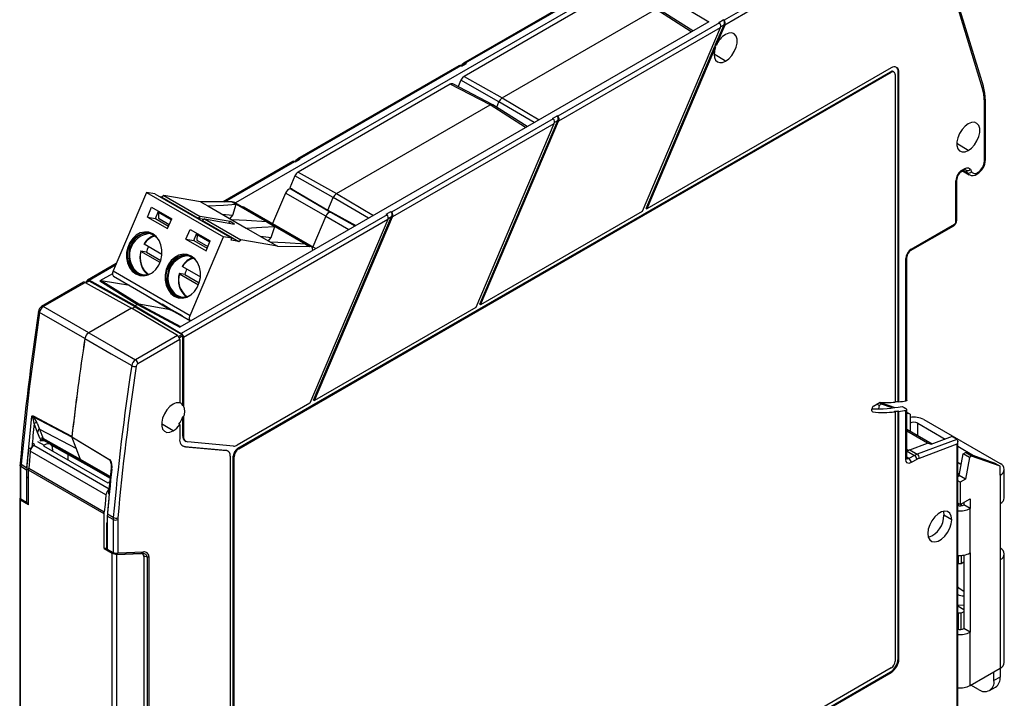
# Model space of a CAD drawing. Header units: millimetres. Extents: x 0 to 559, y 0 to 432.
# Tile 5 of 7: x 338 to 428, y 304 to 366. Entities that reach past the tile are written whole.
import ezdxf

# ---------------------------------------------------------------- set-up
doc = ezdxf.new("R2010")
doc.units = ezdxf.units.MM
doc.header["$LTSCALE"] = 2

msp = doc.modelspace()

# ---------------------------------------------------------------- linework, layer by layer
for p, q in [((426.515, 360.051), (421.636, 376.014)), ((426.44, 359.841), (421.561, 375.804)), ((393.64, 370.739), (378.806, 362.175)), ((378.993, 362.186), (393.827, 370.749)), ((393.943, 370.171), (357.879, 349.351)), ((392.808, 369.018), (378.848, 360.959)), ((397.686, 368.176), (401.307, 365.964)), ((382.35, 358.97), (396.457, 367.114)), ((399.711, 365.042), (396.457, 367.114)), ((399.863, 365.13), (396.713, 367.135)), ((405.5, 367.715), (402.713, 366.106)), ((405.637, 367.309), (402.784, 365.662)), ((402.221, 365.906), (402.643, 366.149)), ((402.713, 366.106), (402.643, 366.149)), ((401.307, 365.964), (352.76, 337.938)), ((402.291, 365.863), (387.457, 357.299)), ((402.362, 365.418), (387.528, 356.855)), ((402.362, 365.418), (395.201, 348.55)), ((401.911, 363.813), (402.714, 365.704)), ((402.784, 365.662), (401.998, 363.811)), ((402.291, 365.863), (402.221, 365.906)), ((402.389, 365.517), (402.714, 365.704)), ((395.552, 348.834), (401.881, 363.742)), ((401.935, 363.662), (395.622, 348.793)), ((402.855, 362.359), (401.794, 362.992)), ((378.384, 361.932), (363.55, 353.368)), ((363.737, 353.379), (378.571, 361.942)), ((378.877, 362.136), (378.553, 361.949)), ((378.571, 361.942), (378.643, 361.904)), ((378.643, 361.904), (379.064, 362.147)), ((379.064, 362.147), (378.993, 362.186)), ((418.057, 361.745), (395.622, 348.793)), ((358.095, 326.803), (417.987, 361.378)), ((358.165, 326.762), (418.057, 361.337)), ((378.552, 360.602), (378.303, 360.016)), ((382.054, 358.613), (378.552, 360.602)), ((378.848, 360.959), (382.35, 358.97)), ((417.987, 361.378), (418.057, 361.337)), ((418.307, 361.361), (418.237, 361.402)), ((418.411, 361.133), (418.411, 331.035)), ((418.694, 331.107), (418.694, 361.377)), ((418.765, 361.337), (418.694, 361.377)), ((418.765, 331.066), (418.765, 361.337)), ((377.59, 360.233), (363.63, 352.174)), ((381.239, 358.328), (377.59, 360.233)), ((381.483, 358.357), (377.834, 360.261)), ((382.35, 358.97), (385.744, 356.98)), ((367.132, 350.185), (381.239, 358.328)), ((384.493, 356.257), (381.239, 358.328)), ((384.645, 356.345), (381.495, 358.35)), ((381.847, 358.126), (382.054, 358.613)), ((385.288, 356.716), (382.054, 358.613)), ((426.61, 353.169), (426.61, 358.602)), ((426.698, 353.291), (426.698, 358.724)), ((387.035, 357.056), (372.201, 348.492)), ((386.966, 357.099), (387.387, 357.342)), ((387.035, 357.056), (386.966, 357.099)), ((387.457, 357.299), (387.387, 357.342)), ((387.106, 356.611), (372.272, 348.048)), ((387.106, 356.611), (379.945, 339.743)), ((380.296, 340.027), (387.458, 356.897)), ((380.366, 339.986), (387.528, 356.855)), ((387.133, 356.71), (387.458, 356.897)), ((425.128, 354.15), (424.068, 354.784)), ((363.808, 353.34), (363.737, 353.379)), ((363.128, 353.125), (356.727, 349.43)), ((356.894, 349.429), (363.315, 353.135)), ((363.621, 353.329), (363.297, 353.142)), ((363.315, 353.135), (363.387, 353.096)), ((363.387, 353.096), (363.808, 353.34)), ((424.559, 352.356), (424.809, 352.5)), ((363.334, 351.817), (362.874, 350.735)), ((366.836, 349.828), (363.334, 351.817)), ((363.63, 352.174), (367.132, 350.185)), ((424.497, 352.219), (424.747, 352.363)), ((424.585, 352.269), (425.205, 351.929)), ((424.66, 352.313), (425.036, 352.106)), ((424.921, 352.325), (424.802, 352.39)), ((424.841, 352.392), (424.921, 352.325)), ((424.921, 352.325), (425.036, 352.106)), ((425.322, 352.419), (425.437, 352.2)), ((425.917, 351.977), (425.95, 351.996)), ((425.979, 352.114), (426.012, 352.133)), ((362.874, 350.735), (366.342, 348.666)), ((423.994, 347.62), (423.994, 351.376)), ((424.082, 347.743), (424.082, 351.499)), ((349.696, 350.299), (346.634, 343.088)), ((349.696, 350.299), (356.767, 346.217)), ((350.467, 350.166), (349.696, 350.299)), ((350.467, 350.166), (357.538, 346.084)), ((351.101, 349.862), (350.948, 349.888)), ((351.297, 350.023), (351.101, 349.862)), ((351.101, 349.862), (354.446, 347.931)), ((351.297, 350.023), (354.642, 348.092)), ((354.671, 349.44), (351.297, 350.023)), ((362.471, 350.23), (361.285, 347.435)), ((366.161, 348.11), (362.471, 350.23)), ((363.079, 350.613), (362.962, 350.633)), ((362.962, 350.633), (366.607, 348.477)), ((366.342, 348.666), (366.836, 349.828)), ((370.07, 347.931), (366.836, 349.828)), ((367.132, 350.185), (370.526, 348.194)), ((349.793, 348.041), (350.178, 348.948)), ((350.178, 348.948), (352.017, 347.886)), ((354.671, 349.44), (355.331, 349.059)), ((357.58, 349.425), (354.671, 349.44)), ((355.331, 349.059), (357.547, 347.78)), ((357.58, 349.425), (357.933, 349.221)), ((357.823, 349.383), (357.58, 349.425)), ((357.623, 348.196), (357.933, 349.221)), ((357.823, 349.383), (364.894, 345.301)), ((357.933, 349.221), (360.762, 347.588)), ((358.668, 348.945), (358.545, 348.966)), ((358.668, 348.945), (365.247, 345.147)), ((395.552, 348.834), (395.622, 348.793)), ((349.793, 348.041), (351.632, 346.979)), ((349.793, 348.041), (350.517, 347.916)), ((350.517, 347.916), (350.802, 348.588)), ((350.816, 348.477), (350.792, 347.942)), ((350.792, 347.942), (351.795, 347.363)), ((350.851, 348.56), (350.816, 348.477)), ((350.816, 348.477), (351.982, 347.804)), ((371.78, 348.249), (352.901, 337.351)), ((354.446, 347.931), (354.642, 348.092)), ((354.446, 347.931), (354.993, 347.837)), ((357.381, 347.619), (354.642, 348.092)), ((356.634, 348.308), (357.623, 348.196)), ((357.363, 347.887), (357.623, 348.196)), ((366.161, 348.11), (364.971, 345.307)), ((366.161, 348.11), (364.971, 345.307)), ((365.04, 331.22), (372.202, 348.09)), ((365.11, 331.179), (372.272, 348.048)), ((366.161, 348.11), (368.265, 346.889)), ((366.342, 348.666), (368.914, 347.264)), ((366.726, 348.457), (366.607, 348.477)), ((366.726, 348.457), (366.607, 348.477)), ((366.607, 348.477), (368.839, 347.22)), ((371.71, 348.292), (372.131, 348.535)), ((371.78, 348.249), (371.71, 348.292)), ((371.877, 347.903), (372.202, 348.09)), ((372.201, 348.492), (372.131, 348.535)), ((395.201, 348.55), (380.366, 339.986)), ((350.517, 347.916), (351.732, 347.214)), ((351.632, 346.979), (352.017, 347.886)), ((371.85, 347.804), (353.11, 336.986)), ((355.03, 347.868), (354.835, 347.707)), ((354.835, 347.707), (358.172, 345.78)), ((355.03, 347.868), (358.368, 345.941)), ((355.03, 347.868), (357.77, 347.395)), ((357.381, 347.619), (357.223, 347.489)), ((357.77, 347.395), (357.381, 347.619)), ((357.547, 347.78), (358.867, 347.018)), ((360.762, 347.588), (361.469, 347.18)), ((361.159, 346.155), (361.469, 347.18)), ((361.469, 347.18), (364.297, 345.547)), ((371.85, 347.804), (364.689, 330.936)), ((419.83, 344.952), (423.79, 347.238)), ((419.892, 345.089), (423.852, 347.375)), ((353.329, 346), (353.714, 346.907)), ((353.705, 339.006), (356.767, 346.217)), ((353.714, 346.907), (355.552, 345.845)), ((354.052, 345.875), (354.338, 346.547)), ((354.351, 346.436), (354.328, 345.901)), ((354.386, 346.519), (354.351, 346.436)), ((354.351, 346.436), (355.518, 345.763)), ((357.538, 346.084), (356.767, 346.217)), ((358.867, 347.018), (361.082, 345.739)), ((360.169, 346.266), (361.159, 346.155)), ((360.898, 345.846), (361.159, 346.155)), ((351.122, 344.602), (349.489, 345.545)), ((353.329, 346), (355.167, 344.938)), ((353.329, 346), (354.052, 345.875)), ((354.052, 345.875), (355.267, 345.173)), ((354.328, 345.901), (355.33, 345.322)), ((355.167, 344.938), (355.552, 345.845)), ((357.461, 345.903), (357.538, 346.084)), ((358.172, 345.78), (357.461, 345.903)), ((358.172, 345.78), (358.368, 345.941)), ((361.742, 345.358), (358.368, 345.941)), ((361.082, 345.739), (361.742, 345.358)), ((361.742, 345.358), (364.651, 345.343)), ((364.297, 345.547), (364.651, 345.343)), ((364.894, 345.301), (364.651, 345.343)), ((364.894, 345.301), (364.956, 344.998)), ((349.691, 344.809), (349.187, 344.896)), ((350.945, 343.858), (349.2, 344.865)), ((349.691, 344.809), (351.013, 344.046)), ((364.982, 344.994), (364.956, 344.998)), ((419.485, 331.186), (419.485, 344.355)), ((346.924, 343.77), (344.291, 342.25)), ((344.437, 342.237), (346.869, 343.641)), ((353.024, 343.504), (354.657, 342.561)), ((419.398, 331.15), (419.398, 344.232)), ((346.577, 342.827), (345.434, 342.167)), ((346.634, 343.088), (353.705, 339.006)), ((346.681, 342.603), (353.752, 338.521)), ((348.838, 342.795), (348.72, 342.815)), ((348.995, 342.865), (348.877, 342.886)), ((353.227, 342.768), (352.723, 342.855)), ((352.735, 342.824), (354.48, 341.816)), ((353.227, 342.768), (354.548, 342.005)), ((343.937, 342.046), (340.083, 339.821)), ((340.229, 339.808), (344.083, 342.033)), ((344.083, 342.033), (348.315, 339.675)), ((344.341, 342.172), (344.092, 342.028)), ((344.438, 342.163), (344.149, 341.996)), ((344.228, 342.113), (344.228, 342.107)), ((348.669, 339.879), (344.437, 342.237)), ((348.669, 339.806), (344.438, 342.163)), ((345.434, 342.167), (348.881, 340.002)), ((348.997, 340.029), (345.55, 342.194)), ((348.174, 341.742), (345.55, 342.194)), ((349.686, 340.868), (351.9, 339.528)), ((352.374, 340.754), (352.255, 340.774)), ((352.531, 340.824), (352.412, 340.845)), ((344.4, 337.415), (340.229, 339.808)), ((348.669, 339.806), (348.378, 339.638)), ((348.378, 339.638), (348.669, 339.806)), ((348.881, 340.002), (348.669, 339.879)), ((348.881, 340.002), (348.669, 339.879)), ((348.669, 339.879), (348.669, 339.806)), ((348.669, 339.879), (352.901, 337.351)), ((348.669, 339.879), (348.669, 339.806)), ((348.669, 339.806), (352.969, 337.237)), ((348.881, 340.002), (352.76, 337.938)), ((351.9, 339.528), (348.997, 340.029)), ((351.9, 339.528), (348.997, 340.029)), ((348.997, 340.029), (352.84, 337.984)), ((352.062, 339.47), (351.141, 340.028)), ((351.506, 339.807), (351.51, 339.816)), ((380.296, 340.027), (380.366, 339.986)), ((344.053, 336.883), (339.882, 339.276)), ((348.315, 339.675), (344.4, 337.415)), ((348.315, 339.675), (344.4, 337.415)), ((352.548, 337.147), (348.315, 339.675)), ((351.643, 339.724), (351.648, 339.736)), ((351.809, 339.643), (351.803, 339.627)), ((351.9, 339.528), (352.053, 339.475)), ((352.053, 339.475), (351.9, 339.528)), ((353.751, 338.51), (351.9, 339.528)), ((353.006, 338.952), (352.053, 339.475)), ((352.647, 339.159), (352.644, 339.15)), ((379.945, 339.743), (365.11, 331.179)), ((352.548, 337.147), (348.693, 334.922)), ((352.969, 337.237), (352.652, 337.053)), ((353.039, 337.115), (352.723, 336.932)), ((353.039, 330.734), (353.039, 337.115)), ((352.756, 336.781), (348.902, 334.556)), ((352.756, 336.781), (352.756, 330.979)), ((353.11, 336.986), (353.11, 330.696)), ((364.689, 330.936), (358.039, 327.097)), ((365.04, 331.22), (365.11, 331.179)), ((416.434, 330.677), (417.033, 331.023)), ((416.954, 330.739), (416.748, 330.859)), ((417.166, 330.862), (416.954, 330.739)), ((417.166, 330.862), (416.96, 330.981)), ((417.066, 331.021), (418.403, 330.542)), ((418.152, 330.508), (417.166, 330.862)), ((418.765, 331.066), (418.694, 331.107)), ((416.292, 330.237), (416.292, 330.432)), ((416.312, 330.166), (416.363, 330.136)), ((416.954, 330.739), (416.898, 330.42)), ((418.411, 330.147), (418.34, 330.188)), ((418.411, 330.147), (418.411, 307.241)), ((418.694, 307.486), (418.694, 330.228)), ((418.765, 330.187), (418.694, 330.228)), ((418.765, 307.445), (418.765, 330.187)), ((419.398, 325.77), (419.398, 330.284)), ((419.485, 325.893), (419.485, 330.349)), ((419.783, 329.923), (419.485, 330.094)), ((419.783, 329.923), (419.485, 330.029)), ((419.783, 329.923), (419.783, 329.106)), ((338.713, 325.017), (339.189, 329.742)), ((342.862, 327.899), (339.323, 329.763)), ((339.334, 329.686), (342.869, 327.824)), ((339.715, 328.255), (339.402, 329.067)), ((339.675, 329.119), (339.892, 328.554)), ((352.148, 328.4), (351.087, 329.033)), ((352.756, 328.972), (352.756, 327.679)), ((353.039, 327.924), (353.039, 329.707)), ((353.11, 329.663), (353.11, 327.883)), ((419.783, 329.106), (419.783, 328.361)), ((420.49, 329.106), (423.021, 327.645)), ((420.49, 327.952), (420.49, 329.106)), ((421.056, 329.433), (428.056, 325.391)), ((339.715, 328.261), (339.715, 328.255)), ((339.944, 327.661), (339.715, 328.261)), ((339.892, 328.554), (343.273, 326.775)), ((339.893, 328.562), (340.217, 327.713)), ((421.81, 327.191), (419.485, 328.532)), ((421.381, 327.271), (419.485, 328.365)), ((339.385, 327.17), (339.44, 327.139)), ((339.385, 327.1), (339.385, 327.17)), ((339.712, 327.437), (340.326, 327.082)), ((339.95, 327.52), (339.908, 327.537)), ((339.95, 327.52), (339.996, 327.494)), ((343.662, 325.768), (340.217, 327.713)), ((340.258, 327.662), (343.69, 325.729)), ((340.891, 327.169), (340.348, 327.482)), ((344.336, 325.244), (340.891, 327.19)), ((342.857, 327.855), (346.415, 325.711)), ((342.864, 327.838), (342.857, 327.855)), ((342.861, 327.846), (346.33, 325.734)), ((343.661, 325.768), (342.864, 327.838)), ((353.11, 327.883), (353.039, 327.924)), ((353.246, 327.466), (353.317, 327.425)), ((357.686, 327.003), (353.463, 327.38)), ((419.764, 326.665), (421.381, 327.271)), ((424.072, 327.622), (420.439, 326.261)), ((424.068, 327.173), (420.61, 325.878)), ((423.644, 327.878), (421.696, 327.148)), ((423.644, 327.878), (424.068, 327.624)), ((424.068, 327.173), (424.068, 297.442)), ((424.156, 297.564), (424.156, 327.441)), ((345.983, 322.519), (339.036, 326.529)), ((339.351, 327.076), (339.44, 327.139)), ((339.351, 327.076), (346.269, 323.082)), ((340.248, 327.027), (340.326, 327.082)), ((340.248, 327.027), (346.158, 323.615)), ((340.934, 327.133), (344.371, 325.198)), ((341.082, 326.72), (341.082, 326.546)), ((342.496, 326.253), (342.496, 325.729)), ((353.216, 326.965), (356.963, 326.63)), ((353.286, 326.924), (353.216, 326.965)), ((353.286, 326.924), (357.034, 326.589)), ((356.963, 326.63), (357.034, 326.589)), ((357.181, 326.544), (357.11, 326.585)), ((358.165, 326.762), (358.095, 326.803)), ((419.61, 326.607), (419.485, 326.679)), ((419.485, 326.535), (419.61, 326.607)), ((419.52, 326.548), (419.485, 326.529)), ((419.764, 326.665), (419.52, 326.548)), ((419.52, 326.548), (420.194, 326.144)), ((419.61, 326.607), (419.764, 326.665)), ((419.764, 326.665), (420.439, 326.261)), ((424.156, 326.99), (425.62, 326.145)), ((424.308, 324.29), (424.662, 326.29)), ((424.662, 326.29), (424.874, 326.413)), ((425.227, 325.963), (424.662, 326.29)), ((425.44, 326.086), (424.874, 326.413)), ((424.874, 326.413), (427.49, 325.473)), ((338.106, 325.446), (338.098, 325.266)), ((346.385, 324.196), (343.661, 325.768)), ((343.694, 325.727), (346.382, 324.175)), ((346.329, 325.736), (346.443, 325.442)), ((357.388, 326.086), (357.388, 271.831)), ((357.671, 272.339), (357.671, 326.068)), ((357.741, 326.027), (357.671, 326.068)), ((357.741, 272.299), (357.741, 326.027)), ((419.482, 325.831), (419.485, 325.892)), ((419.684, 325.85), (419.485, 325.973)), ((420.194, 326.144), (419.684, 325.85)), ((420.403, 325.779), (419.892, 325.484)), ((424.156, 325.52), (424.492, 325.326)), ((425.227, 325.963), (424.874, 323.963)), ((425.44, 326.086), (425.227, 325.963)), ((428.056, 325.147), (425.44, 326.086)), ((428.056, 325.147), (427.49, 325.473)), ((338.098, 325.266), (338.098, 322.197)), ((338.191, 325.328), (338.182, 325.146)), ((338.182, 325.146), (338.705, 324.834)), ((338.182, 322.119), (338.182, 325.146)), ((338.191, 325.328), (338.713, 325.017)), ((338.713, 325.017), (338.705, 324.834)), ((338.705, 324.834), (338.705, 321.812)), ((338.707, 324.165), (338.707, 324.832)), ((345.825, 320.775), (338.884, 324.782)), ((338.884, 321.605), (338.884, 324.782)), ((338.892, 324.965), (345.834, 320.958)), ((346.371, 324.069), (344.336, 325.244)), ((344.371, 325.198), (346.369, 324.044)), ((424.348, 324.517), (424.156, 324.405)), ((428.056, 324.33), (428.056, 325.147)), ((428.437, 322.248), (428.437, 324.861)), ((338.707, 324.165), (338.884, 324.139)), ((346.158, 323.615), (346.239, 323.669)), ((346.335, 323.717), (346.239, 323.669)), ((346.239, 323.669), (346.325, 323.619)), ((424.156, 324.201), (424.308, 324.29)), ((424.379, 323.677), (424.156, 323.806)), ((424.874, 323.963), (424.308, 324.29)), ((424.874, 323.963), (424.379, 323.677)), ((424.379, 323.677), (424.379, 321.636)), ((428.056, 324.33), (428.056, 321.717)), ((338.067, 322.153), (338.067, 273.968)), ((338.155, 273.85), (338.155, 322.026)), ((338.884, 321.605), (338.155, 322.026)), ((338.705, 321.812), (338.182, 322.119)), ((424.379, 321.636), (424.156, 321.765)), ((424.202, 321.738), (424.202, 321.529)), ((424.379, 321.636), (425.298, 322.167)), ((424.733, 321.84), (424.733, 321.595)), ((425.298, 322.167), (425.298, 321.268)), ((428.056, 321.717), (428.056, 316.573)), ((424.485, 321.697), (424.485, 321.517)), ((425.298, 321.268), (424.733, 321.595)), ((425.298, 317.186), (425.298, 321.268)), ((345.825, 317.598), (345.825, 320.775)), ((346.045, 319.942), (346.045, 317.622)), ((346.103, 320.563), (346.103, 319.895)), ((346.647, 320.259), (346.106, 320.561)), ((346.106, 320.561), (346.106, 317.539)), ((346.655, 320.442), (346.114, 320.744)), ((346.647, 320.259), (346.647, 317.232)), ((347.067, 320.261), (347.067, 317.197)), ((423.608, 320.244), (422.889, 320.645)), ((346.046, 317.604), (345.825, 317.598)), ((345.825, 317.598), (346.555, 317.177)), ((346.106, 317.539), (346.647, 317.232)), ((346.119, 317.477), (346.66, 317.17)), ((347.067, 317.197), (349.425, 317.288)), ((346.555, 269.001), (346.555, 317.177)), ((346.969, 317.085), (349.177, 317.171)), ((346.975, 317.062), (349.253, 317.127)), ((346.975, 269.111), (346.975, 317.062)), ((349.253, 317.127), (349.177, 317.171)), ((349.241, 317.168), (349.291, 317.17)), ((349.359, 317.1), (349.241, 317.169)), ((349.288, 317.17), (349.41, 317.158)), ((349.34, 317.164), (349.408, 317.151)), ((349.456, 316.917), (349.774, 316.831)), ((349.461, 316.873), (349.461, 272.073)), ((349.774, 316.831), (349.774, 272.392)), ((349.916, 316.865), (349.916, 272.425)), ((424.202, 316.973), (424.202, 316.226)), ((424.485, 316.968), (424.485, 316.226)), ((424.485, 316.226), (424.733, 316.369)), ((424.733, 316.994), (424.733, 310.245)), ((425.298, 317.186), (425.298, 309.918)), ((428.056, 316.573), (428.056, 306.611)), ((428.437, 307.142), (428.437, 317.104)), ((424.202, 316.226), (424.156, 316.253)), ((424.202, 316.226), (424.485, 316.226)), ((424.556, 313.776), (424.733, 313.685)), ((424.156, 312.432), (424.733, 312.38)), ((424.156, 312.333), (424.733, 312.001)), ((424.733, 311.796), (424.485, 311.654)), ((424.156, 311.68), (424.202, 311.654)), ((424.485, 311.654), (424.202, 311.654)), ((424.202, 311.654), (424.202, 310.179)), ((424.485, 310.167), (424.485, 311.654)), ((425.298, 309.918), (424.733, 310.245)), ((425.298, 305.019), (425.298, 309.918)), ((418.765, 307.445), (418.694, 307.486)), ((418.057, 306.628), (358.165, 272.054)), ((425.298, 305.019), (428.056, 306.611)), ((428.056, 306.611), (428.056, 305.794)), ((395.552, 293.309), (417.987, 306.261)), ((395.622, 293.269), (418.057, 306.22)), ((418.057, 306.22), (417.987, 306.261)), ((427.49, 305.468), (427.49, 306.285)), ((428.056, 305.794), (427.49, 305.468)), ((426.076, 304.651), (425.368, 305.06)), ((427.076, 304.552), (427.642, 304.879))]:
    msp.add_line(p, q)
at = {"flags": 128}
for points in [[(402.855, 362.359), (403.153, 362.581), (403.428, 362.884), (403.656, 363.244), (403.819, 363.632), (403.904, 364.015), (403.904, 364.364), (403.819, 364.649), (403.656, 364.848), (403.428, 364.945), (403.153, 364.931), (402.855, 364.808)], [(401.935, 363.662), (401.83, 363.306), (401.794, 362.969), (401.831, 362.674), (401.937, 362.44), (402.105, 362.284), (402.325, 362.217), (402.58, 362.242), (402.855, 362.359)], [(401.881, 363.742), (401.906, 363.699), (401.935, 363.662)], [(401.911, 363.813), (401.955, 363.816), (401.998, 363.811)], [(378.646, 361.982), (378.724, 362.107), (378.798, 362.17), (378.85, 362.195), (378.901, 362.206), (378.949, 362.202), (378.993, 362.186)], [(426.61, 358.602), (426.556, 359.327), (426.44, 359.841)], [(426.519, 360.033), (426.515, 360.049), (426.515, 360.051)], [(426.698, 358.724), (426.653, 359.41), (426.519, 360.033)], [(381.239, 358.328), (381.39, 358.377), (381.492, 358.344)], [(425.128, 356.6), (424.83, 356.378), (424.555, 356.075), (424.327, 355.715), (424.164, 355.327), (424.079, 354.944), (424.079, 354.595), (424.164, 354.31), (424.327, 354.11), (424.555, 354.014), (424.83, 354.028), (425.128, 354.15)], [(425.128, 354.15), (425.427, 354.373), (425.702, 354.676), (425.93, 355.036), (426.093, 355.423), (426.178, 355.807), (426.178, 356.156), (426.093, 356.441), (425.93, 356.64), (425.702, 356.737), (425.427, 356.723), (425.128, 356.6)], [(363.391, 353.175), (363.468, 353.3), (363.542, 353.363), (363.594, 353.388), (363.645, 353.399), (363.693, 353.395), (363.737, 353.379)], [(424.809, 352.5), (424.986, 352.57), (425.145, 352.567), (425.322, 352.419)], [(424.747, 352.363), (424.819, 352.399), (424.851, 352.4)], [(355.331, 349.059), (356.758, 349.137), (357.933, 349.221)], [(360.762, 347.588), (358.885, 347.71), (357.547, 347.78)], [(358.867, 347.018), (360.294, 347.096), (361.469, 347.18)], [(350.279, 346.489), (349.914, 346.634), (349.525, 346.663), (349.134, 346.576), (348.764, 346.376), (348.437, 346.077), (348.172, 345.694), (347.984, 345.252), (347.884, 344.774), (347.878, 344.289), (347.966, 343.826), (348.143, 343.41), (348.4, 343.067), (348.72, 342.815)], [(350.359, 346.378), (350.012, 346.515), (349.642, 346.543), (349.27, 346.46), (348.919, 346.271), (348.608, 345.986), (348.356, 345.622), (348.177, 345.202), (348.082, 344.747), (348.077, 344.287), (348.16, 343.846), (348.329, 343.451), (348.572, 343.125), (348.877, 342.886)], [(348.72, 342.815), (349.085, 342.671), (349.474, 342.642), (349.865, 342.729), (350.235, 342.929), (350.562, 343.228), (350.827, 343.61), (351.015, 344.053), (351.115, 344.531), (351.121, 345.016), (351.033, 345.479), (350.855, 345.895), (350.599, 346.238), (350.279, 346.489)], [(350.832, 345.933), (350.664, 346.139), (350.359, 346.378)], [(349.489, 345.545), (349.463, 345.562), (349.455, 345.574), (349.46, 345.577), (349.476, 345.576)], [(364.297, 345.547), (362.42, 345.669), (361.082, 345.739)], [(349.187, 344.896), (349.169, 344.897), (349.167, 344.889), (349.179, 344.878), (349.2, 344.865)], [(353.815, 344.448), (353.449, 344.593), (353.06, 344.622), (352.669, 344.535), (352.3, 344.335), (351.973, 344.036), (351.708, 343.653), (351.52, 343.211), (351.42, 342.733), (351.414, 342.248), (351.502, 341.785), (351.679, 341.369), (351.935, 341.026), (352.255, 340.774)], [(353.895, 344.337), (353.548, 344.474), (353.177, 344.502), (352.806, 344.419), (352.454, 344.23), (352.144, 343.945), (351.892, 343.581), (351.713, 343.16), (351.618, 342.706), (351.612, 342.246), (351.696, 341.805), (351.865, 341.41), (352.108, 341.083), (352.412, 340.845)], [(352.255, 340.774), (352.62, 340.63), (353.01, 340.601), (353.401, 340.688), (353.77, 340.888), (354.097, 341.187), (354.362, 341.569), (354.55, 342.012), (354.65, 342.49), (354.656, 342.975), (354.568, 343.438), (354.391, 343.854), (354.135, 344.197), (353.815, 344.448)], [(354.377, 343.878), (354.199, 344.098), (353.895, 344.337)], [(353.024, 343.504), (352.999, 343.521), (352.99, 343.532), (352.996, 343.536), (353.011, 343.535)], [(346.634, 343.088), (346.602, 342.998), (346.583, 342.91), (346.577, 342.827), (346.585, 342.752), (346.606, 342.688), (346.639, 342.637), (346.681, 342.603)], [(349.214, 342.648), (349.204, 342.651), (348.838, 342.795)], [(349.35, 342.726), (349.343, 342.728), (348.995, 342.865)], [(352.723, 342.855), (352.704, 342.855), (352.703, 342.848), (352.714, 342.837), (352.735, 342.824)], [(345.55, 342.194), (345.495, 342.192), (345.434, 342.167)], [(352.75, 340.607), (352.739, 340.61), (352.374, 340.754)], [(352.886, 340.685), (352.878, 340.687), (352.531, 340.824)], [(340.229, 339.808), (340.149, 339.834), (340.083, 339.82)], [(348.997, 340.029), (348.942, 340.027), (348.881, 340.002)], [(348.881, 340.002), (348.942, 340.027), (348.997, 340.029)], [(339.882, 339.276), (338.923, 332.257), (338.191, 325.328)], [(339.882, 339.276), (339.819, 339.329), (339.796, 339.384), (339.8, 339.393)], [(353.761, 338.516), (353.755, 338.52), (353.71, 338.555), (353.677, 338.606), (353.656, 338.67), (353.648, 338.745), (353.654, 338.828), (353.673, 338.916), (353.705, 339.006)], [(344.4, 337.415), (346.805, 336.018), (348.693, 334.922)], [(344.053, 336.883), (346.458, 335.487), (348.346, 334.39)], [(352.148, 330.849), (351.849, 330.627), (351.575, 330.324), (351.346, 329.964), (351.183, 329.576), (351.098, 329.193), (351.098, 328.844), (351.183, 328.559), (351.346, 328.36), (351.575, 328.263), (351.849, 328.277), (352.148, 328.4)], [(419.481, 331.212), (419.484, 331.202), (419.458, 331.17), (419.398, 331.15)], [(353.039, 330.734), (353.079, 330.713), (353.11, 330.696)], [(419.05, 330.652), (419.247, 330.536), (419.401, 330.444)], [(419.398, 330.284), (419.468, 330.313), (419.484, 330.36), (419.457, 330.402), (419.401, 330.444)], [(339.189, 329.742), (339.19, 329.745), (339.194, 329.755), (339.212, 329.773), (339.234, 329.782), (339.26, 329.783), (339.323, 329.763)], [(339.402, 329.067), (339.341, 329.408), (339.279, 329.607), (339.232, 329.699), (339.21, 329.727), (339.2, 329.736), (339.189, 329.742)], [(339.323, 329.763), (339.324, 329.722), (339.334, 329.686)], [(352.685, 329.014), (352.725, 328.991), (352.756, 328.972)], [(353.039, 329.707), (353.079, 329.682), (353.11, 329.663)], [(339.892, 328.554), (339.868, 328.561), (339.844, 328.558), (339.797, 328.518), (339.751, 328.426), (339.715, 328.261)], [(339.996, 327.494), (340.228, 327.523), (340.343, 327.472)], [(340.24, 327.668), (340.242, 327.668), (340.252, 327.667)], [(341.082, 326.72), (341.064, 326.892), (341.012, 327.035), (340.856, 327.187), (340.634, 327.216), (340.483, 327.171), (340.326, 327.082)], [(340.824, 327.344), (340.85, 327.293), (340.891, 327.19)], [(342.862, 327.899), (342.861, 327.859), (342.869, 327.824)], [(424.072, 327.622), (424.069, 327.623), (424.068, 327.624)], [(424.072, 327.622), (424.116, 327.581), (424.146, 327.519), (424.156, 327.434), (424.133, 327.309), (424.068, 327.173)], [(339.036, 326.529), (338.954, 325.653), (338.892, 324.965)], [(339.177, 326.899), (339.343, 327.052), (339.354, 327.061)], [(353.032, 327.014), (353.1, 326.988), (353.216, 326.965)], [(356.963, 326.63), (357.04, 326.615), (357.11, 326.585)], [(420.439, 326.261), (420.302, 326.202), (420.194, 326.144)], [(338.109, 325.448), (338.106, 325.442), (338.128, 325.382), (338.191, 325.328)], [(344.272, 325.394), (344.294, 325.35), (344.336, 325.244)], [(344.272, 325.394), (344.294, 325.35), (344.336, 325.244)], [(346.41, 325.605), (346.472, 325.294), (346.466, 324.976)], [(419.892, 325.484), (419.682, 325.417), (419.511, 325.472), (419.427, 325.594), (419.398, 325.77)], [(419.684, 325.85), (419.565, 325.811), (419.482, 325.837)], [(420.61, 325.878), (420.494, 325.828), (420.403, 325.779)], [(338.182, 325.146), (338.12, 325.202), (338.098, 325.267)], [(338.713, 325.017), (338.714, 325.016), (338.716, 325.015)], [(338.884, 324.782), (338.887, 324.883), (338.892, 324.965)], [(346.466, 324.979), (346.254, 322.945), (346.228, 322.667)], [(338.151, 322.157), (338.088, 322.144), (338.067, 322.116), (338.085, 322.078), (338.113, 322.053), (338.155, 322.026)], [(338.109, 322.19), (338.104, 322.199), (338.098, 322.229), (338.098, 322.23)], [(338.182, 322.119), (338.121, 322.17), (338.109, 322.19)], [(345.983, 322.519), (345.898, 321.644), (345.834, 320.958)], [(345.825, 320.775), (345.828, 320.876), (345.834, 320.958)], [(423.608, 320.244), (423.564, 320.575), (423.434, 320.828), (423.23, 320.982), (422.968, 321.025), (422.668, 320.954), (422.356, 320.774), (422.057, 320.499), (421.794, 320.153), (421.59, 319.763), (421.461, 319.361), (421.416, 318.978)], [(422.834, 321.007), (422.845, 320.972), (422.889, 320.645)], [(346.103, 319.895), (346.072, 319.915), (346.051, 319.931), (346.045, 319.944), (346.061, 319.952), (346.103, 319.952)], [(346.112, 320.746), (346.105, 320.642), (346.103, 320.563)], [(346.114, 320.744), (346.108, 320.641), (346.106, 320.561)], [(346.655, 320.442), (346.648, 320.339), (346.647, 320.259)], [(347.074, 320.417), (347.069, 320.329), (347.067, 320.261)], [(421.416, 318.978), (421.461, 318.647), (421.59, 318.395), (421.794, 318.24), (422.057, 318.197), (422.356, 318.268), (422.668, 318.448), (422.968, 318.723), (423.23, 319.069), (423.434, 319.459), (423.564, 319.862), (423.608, 320.244)], [(349.241, 317.168), (349.242, 317.168), (349.224, 317.17), (349.177, 317.171)], [(424.156, 314.067), (424.252, 313.986), (424.556, 313.776)]]:
    msp.add_lwpolyline(points, dxfattribs=at)
for centre, radius, start, end in [((402.402, 365.883), 0.359, 330.16791, 47.89415), ((402.481, 365.842), 0.352, 329.22672, 48.83534), ((402.06, 365.598), 0.352, 329.22639, 48.83567), ((404.063, 362.904), 2.256, 122.39262, 156.26989), ((404.181, 362.807), 2.483, 156.11067, 157.88258), ((378.488, 361.778), 0.185, 63.10924, 123.95249), ((378.981, 361.982), 0.185, 63.10924, 123.95249), ((418.333, 361.407), 0.437, 350.78596, 129.20329), ((418.176, 361.424), 0.52, 354.90786, 48.45338), ((379.267, 360.309), 0.773, 122.83766, 157.75146), ((418.133, 361.173), 0.251, 65.69288, 125.61758), ((418.195, 361.167), 0.218, 350.78596, 129.20329), ((377.733, 360.039), 0.241, 65.61319, 126.57079), ((426.308, 360.008), 0.213, 308.41355, 6.80452), ((382.751, 358.335), 0.751, 122.28603, 158.30309), ((426.554, 358.735), 0.144, 292.83822, 355.58114), ((386.804, 356.791), 0.352, 329.22639, 48.83567), ((387.146, 357.076), 0.359, 330.16791, 47.89415), ((387.225, 357.035), 0.352, 329.22672, 48.83534), ((363.725, 353.175), 0.185, 63.10924, 123.95249), ((363.232, 352.971), 0.185, 63.10924, 123.95249), ((424.662, 352.484), 0.148, 305.07461, 6.23757), ((425.139, 353.328), 1.56, 301.35231, 358.64715), ((425.312, 353.228), 1.299, 302.60548, 357.39452), ((426.554, 353.301), 0.144, 292.8092, 355.87066), ((364.05, 351.524), 0.773, 122.83766, 157.75146), ((425.221, 351.321), 1.228, 122.58191, 177.41809), ((424.987, 351.456), 0.907, 122.68004, 177.32052), ((424.412, 352.34), 0.148, 304.97693, 6.24631), ((425.058, 352.641), 0.344, 246.5422, 319.90743), ((425.174, 352.422), 0.344, 246.54221, 319.90742), ((425.409, 352.292), 0.417, 206.55894, 240.54863), ((425.531, 352.492), 0.644, 239.92457, 306.77156), ((425.745, 352.391), 0.362, 211.84614, 310.15463), ((425.836, 352.096), 0.144, 304.10803, 7.18782), ((425.869, 352.115), 0.144, 304.11178, 7.18744), ((423.934, 351.512), 0.148, 293.74887, 355.0227), ((363.013, 350.071), 0.564, 95.2149, 163.67611), ((367.533, 349.55), 0.751, 122.28603, 158.30309), ((366.654, 347.966), 0.514, 95.2149, 163.67611), ((366.654, 347.966), 0.514, 95.2149, 163.67611), ((371.548, 347.984), 0.352, 329.22639, 48.83567), ((371.891, 348.269), 0.359, 330.16791, 47.89415), ((371.97, 348.228), 0.352, 329.22672, 48.83534), ((423.709, 347.357), 0.144, 304.12618, 7.186), ((423.45, 347.771), 0.632, 302.60409, 357.3951), ((423.687, 347.634), 0.307, 302.58163, 357.41837), ((423.938, 347.753), 0.144, 292.8092, 355.87066), ((350.043, 344.529), 2.112, 93.81484, 235.19877), ((350.142, 344.514), 2.008, 93.91545, 235.18716), ((350.978, 344.698), 1.74, 108.88299, 149.6798), ((350.88, 344.721), 1.617, 103.91698, 149.37904), ((352.014, 344.227), 2.395, 152.90178, 165.93231), ((351.148, 344.293), 2.051, 162.90859, 228.72291), ((351.029, 344.308), 1.912, 163.0644, 233.24167), ((353.579, 342.488), 2.112, 93.81484, 235.19877), ((353.677, 342.473), 2.008, 93.91545, 235.18716), ((420.471, 344.184), 1.075, 122.58174, 177.41826), ((419.342, 344.365), 0.144, 292.78311, 356.13212), ((420.238, 344.319), 0.753, 122.69571, 177.30496), ((419.75, 345.071), 0.144, 303.8678, 7.21177), ((354.513, 342.657), 1.74, 108.88299, 149.6798), ((354.416, 342.68), 1.617, 103.91698, 149.37904), ((349.513, 344.065), 1.341, 241.64265, 308.00924), ((354.683, 342.252), 2.051, 162.90859, 228.72291), ((354.564, 342.267), 1.912, 163.0644, 233.24167), ((355.55, 342.186), 2.395, 152.90178, 165.93231), ((343.999, 341.911), 0.149, 55.39586, 114.63978), ((344.357, 342.134), 0.13, 52.29531, 189.4473), ((344.382, 342.081), 0.099, 55.39586, 114.63978), ((353.049, 342.024), 1.341, 241.64265, 308.00924), ((340.426, 339.283), 0.638, 122.56175, 170.42633), ((340.641, 339.16), 0.768, 122.43793, 171.27706), ((567.81, 304.675), 230.641, 171.3425, 174.83264), ((344.823, 336.759), 0.78, 122.84419, 170.85639), ((344.822, 336.76), 0.779, 122.81489, 170.8857), ((352.294, 336.76), 0.462, 2.65231, 56.77029), ((352.648, 336.964), 0.462, 2.65231, 56.77029), ((352.885, 337.108), 0.154, 2.65231, 56.77029), ((577.313, 301.388), 235.945, 171.34765, 173.55928), ((577.349, 301.383), 235.981, 171.34776, 173.54843), ((577.238, 299.564), 231.527, 171.34878, 174.82628), ((349.133, 334.255), 0.799, 123.432, 170.28299), ((348.612, 334.887), 0.564, 241.82997, 285.50761), ((348.44, 334.535), 0.462, 2.65232, 56.77029), ((349.073, 334.293), 0.314, 122.98731, 170.72769), ((577.312, 299.57), 231.179, 171.34878, 174.82628), ((352.619, 330.132), 0.858, 80.79242, 123.29791), ((352.558, 330.5), 0.534, 25.94734, 68.28591), ((417.636, 341.356), 10.35, 266.66273, 274.29616), ((417.505, 342.408), 11.363, 274.5734, 276.00565), ((417.511, 342.953), 11.953, 276.0187, 279.07998), ((351.827, 330.18), 1.383, 338.05481, 21.94519), ((416.379, 330.223), 0.088, 170.77762, 259.2059), ((416.6, 330.418), 0.307, 122.60548, 177.39452), ((416.743, 342.034), 11.614, 267.77499, 281.45689), ((417.329, 340.858), 10.765, 264.85284, 275.77018), ((417.155, 342.289), 12.159, 275.59357, 277.27021), ((417.143, 342.882), 12.798, 277.28096, 280.14835), ((562.856, 304.813), 224.767, 173.80521, 174.36091), ((339.163, 329.463), 0.281, 52.67612, 84.66852), ((337.916, 328.448), 1.883, 20.86797, 41.1228), ((339.575, 328.899), 0.241, 65.5515, 135.86492), ((351.091, 330.132), 2.029, 301.39183, 325.13787), ((350.627, 330.502), 2.54, 324.15129, 341.76129), ((420.137, 327.655), 2.001, 62.68176, 100.20365), ((420.136, 328.424), 0.769, 62.60967, 117.39033), ((339.417, 327.255), 0.091, 179.24721, 249.06095), ((340.117, 327.492), 0.242, 65.53094, 135.71566), ((340.097, 327.711), 0.161, 197.86338, 270.08399), ((340.251, 327.509), 0.159, 94.13848, 165.2194), ((340.103, 327.032), 0.518, 51.52494, 90.64948), ((340.301, 327.74), 0.088, 197.86338, 270.08399), ((353.407, 327.573), 0.66, 170.74812, 259.45322), ((353.542, 327.876), 0.505, 174.52934, 234.15848), ((353.544, 327.812), 0.44, 170.74812, 259.45322), ((421.274, 326.527), 0.751, 55.76464, 81.80216), ((559.287, 305.158), 221.464, 174.38765, 174.85565), ((338.97, 327.073), 0.27, 251.63508, 319.93977), ((339.835, 326.433), 0.805, 127.00036, 173.14566), ((356.954, 326.157), 0.44, 350.74812, 79.45322), ((358.592, 326.026), 0.922, 122.60548, 177.39452), ((357.711, 327.616), 0.614, 267.64224, 302.34928), ((358.662, 325.985), 0.922, 122.60548, 177.39452), ((420.208, 325.928), 0.405, 352.98727, 55.35516), ((343.735, 325.794), 0.0779, 199.37473, 238.61312), ((346.336, 325.617), 0.123, 50.11519, 93.73782), ((346.142, 325.534), 0.277, 13.81327, 47.79102), ((345.136, 325.119), 1.409, 350.928, 24.86343), ((419.342, 325.903), 0.144, 292.8092, 355.87066), ((419.431, 325.463), 0.462, 2.65231, 56.77029), ((419.941, 325.758), 0.462, 2.65231, 56.77029), ((427.855, 324.861), 0.568, 290.78342, 69.21658), ((338.8, 324.994), 0.186, 239.13099, 240.0046), ((340.753, 324.83), 2.045, 174.79769, 179.92619), ((344.411, 325.265), 0.078, 195.17274, 239.37503), ((344.411, 325.265), 0.0781, 195.19744, 238.79957), ((568.656, 300.7), 223.443, 173.7833, 174.85338), ((346.557, 324.982), 0.0905, 182.18352, 251.10113), ((339.194, 325.003), 0.969, 239.83242, 251.33689), ((346.747, 322.427), 0.77, 124.70784, 173.09303), ((346.33, 322.637), 0.103, 163.1014, 241.67046), ((338.315, 322.227), 0.208, 190.12107, 229.54306), ((338.276, 322.108), 0.0942, 173.1278, 237.77214), ((338.798, 321.8), 0.0941, 173.09778, 237.66842), ((338.847, 322.078), 0.302, 241.84592, 277.04722), ((566.684, 300.888), 221.464, 174.38765, 174.85565), ((427.786, 322.313), 0.654, 294.37466, 354.3052), ((424.376, 322.297), 0.788, 253.79285, 296.93712), ((424.393, 322.993), 1.948, 263.00893, 297.69123), ((346.199, 320.728), 0.191, 240.00455, 240.86304), ((346.22, 320.933), 0.216, 240.0045, 240.76363), ((346.855, 320.672), 0.462, 243.23378, 297.34352), ((346.893, 320.897), 0.513, 242.39154, 290.69998), ((420.782, 320.628), 2.107, 288.90079, 0.4614), ((346.245, 317.622), 0.2, 180, 215.52157), ((346.144, 317.631), 0.1, 185.3256, 247.32787), ((346.172, 317.582), 0.118, 220.34522, 243.34905), ((346.236, 317.534), 0.131, 177.86748, 206.07721), ((346.899, 317.71), 0.541, 242.1358, 288.09141), ((346.777, 317.228), 0.131, 177.86749, 206.07721), ((349.273, 317.324), 0.156, 276.51948, 346.45755), ((349.489, 316.867), 0.426, 359.75663, 98.71147), ((427.855, 317.104), 0.568, 290.78342, 69.21658), ((346.995, 317.966), 0.903, 240.82927, 268.746), ((346.99, 317.765), 0.68, 240.99992, 268.28172), ((346.904, 317.242), 0.17, 292.69119, 344.5639), ((349.244, 316.908), 0.219, 350.81489, 87.68055), ((349.369, 316.737), 0.416, 13.12616, 84.6507), ((349.78, 317.12), 0.289, 268.8559, 298.04024), ((424.388, 318.937), 1.974, 263.2415, 297.45865), ((424.706, 314.504), 1.266, 244.25027, 271.21955), ((424.376, 310.947), 0.788, 253.79285, 296.93712), ((424.393, 311.644), 1.948, 263.00893, 297.69123), ((417.159, 307.556), 1.537, 302.60548, 357.39452), ((417.229, 307.515), 1.537, 302.60548, 357.39452), ((417.643, 307.276), 0.768, 302.60548, 357.39452), ((427.786, 307.207), 0.654, 294.37466, 354.3052), ((426.628, 305.328), 0.873, 230.79671, 9.21404), ((427.105, 305.673), 0.959, 304.05635, 7.25583), ((424.388, 306.771), 1.974, 263.2415, 297.45865)]:
    msp.add_arc(centre, radius, start, end)

doc.saveas('drawing.dxf')
